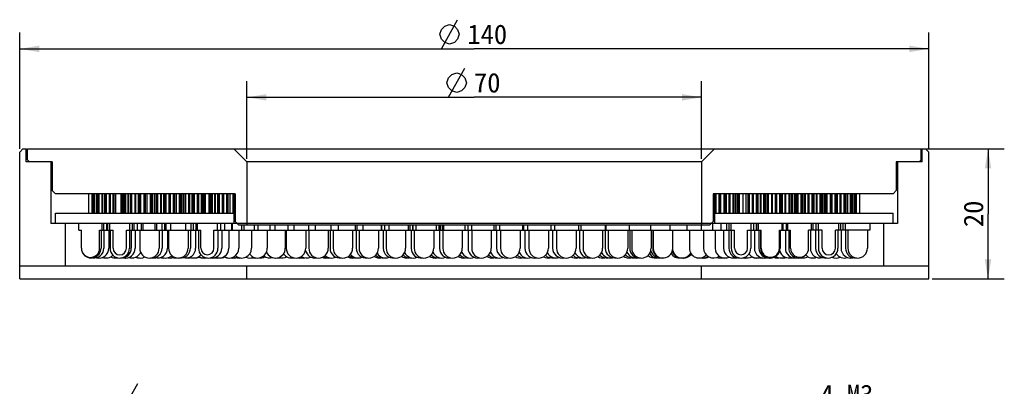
# Model space of a CAD drawing. Header units: millimetres. Extents: x 81 to 263, y 1 to 257.
# Tile 3 of 3: x 84 to 236, y 201 to 257. Entities that reach past the tile are written whole.
import ezdxf
from ezdxf.enums import TextEntityAlignment as Align

# ---------------------------------------------------------------- set-up
doc = ezdxf.new("R2010")
doc.units = ezdxf.units.MM
doc.header["$LTSCALE"] = 23.1
doc.layers.get('0').update_dxf_attribs({"linetype": 'CONTINUOUS'})
doc.layers.add('00_COMPONENTS', color=7, linetype='CONTINUOUS')
doc.layers.add('51__DRAFT_DIMS', color=7, linetype='CONTINUOUS')
doc.styles.get("Standard").update_dxf_attribs({"font": 'simfang.ttf'})
doc.dimstyles.new('DIMSTYLE_1', dxfattribs={"dimtxt": 3, "dimasz": 3, "dimexe": 2.5, "dimexo": 0.5, "dimgap": 0.75, "dimtad": 1, "dimdsep": 46, "dimtxsty": 'STANDARD', "dimblk": '_FILLED', "dimblk1": '_FILLED', "dimblk2": '_FILLED', "dimcen": 0.09, "dimclrt": 3, "dimazin": 2, "dimtp": 0.5, "dimtm": 0.5, "dimtfac": 1, "dimtofl": 0, "dimtmove": 0, "dimatfit": 3, "dimldrblk": '_FILLED', "dimfxl": 1, "dimtolj": 1, "dimarcsym": 0})
doc.dimstyles.new('DIMSTYLE_2', dxfattribs={"dimtxt": 3, "dimasz": 3, "dimexe": 2.5, "dimexo": 0.5, "dimgap": 0.75, "dimtad": 1, "dimdsep": 46, "dimtxsty": 'STANDARD', "dimblk": '_FILLED', "dimblk1": '_FILLED', "dimblk2": '_FILLED', "dimcen": 0.09, "dimclrt": 3, "dimazin": 2, "dimtp": 0.3, "dimtm": 0.3, "dimtfac": 1, "dimtofl": 0, "dimtmove": 0, "dimatfit": 3, "dimldrblk": '_FILLED', "dimfxl": 1, "dimtolj": 1, "dimarcsym": 0})
doc.dimstyles.new('DIMSTYLE_3', dxfattribs={"dimtxt": 3, "dimasz": 3, "dimexe": 2.5, "dimexo": 0.5, "dimgap": 0.75, "dimtad": 1, "dimdsep": 46, "dimtxsty": 'STANDARD', "dimblk": '_FILLED', "dimblk1": '_FILLED', "dimblk2": '_FILLED', "dimcen": 0.09, "dimclrt": 3, "dimazin": 2, "dimtp": 0.2, "dimtm": 0.2, "dimtfac": 1, "dimtofl": 0, "dimtmove": 0, "dimatfit": 3, "dimldrblk": '_FILLED', "dimfxl": 1, "dimtolj": 1, "dimarcsym": 0})
doc.dimstyles.new('DIMSTYLE_4', dxfattribs={"dimtxt": 3, "dimasz": 3, "dimexe": 2.5, "dimexo": 0.5, "dimtad": 1, "dimdsep": 46, "dimtxsty": 'STANDARD', "dimblk": '_FILLED', "dimblk1": '_FILLED', "dimblk2": '_FILLED', "dimcen": 0.09, "dimclrt": 3, "dimazin": 2, "dimtp": 0.1, "dimtm": 0.1, "dimtfac": 1, "dimtofl": 0, "dimtmove": 0, "dimatfit": 1, "dimldrblk": '_FILLED', "dimfxl": 1, "dimtolj": 1, "dimarcsym": 0})
pattern_1 = [(45, (0, 0), (-5.9397, 5.9397), [])]

# ---------------------------------------------------------------- blocks, each defined once
blk = doc.blocks.new('_FILLED')
at = {"color": 0, "linetype": 'ByBlock'}
blk.add_solid([(0, 0), (-1, 0.167), (-1, -0.167)], dxfattribs=at)
blk = doc.blocks.new('*D1')
at = {"layer": '51__DRAFT_DIMS', "color": 4}
for p, q in [((84.29, 237.23), (84.29, 255.14)), ((224.29, 237.23), (224.29, 255.14)), ((84.29, 252.64), (154.29, 252.64)), ((224.29, 252.64), (154.29, 252.64))]:
    blk.add_line(p, q, dxfattribs=at)
at = {"layer": '51__DRAFT_DIMS', "color": 4, "xscale": 3, "yscale": 3, "zscale": 3, "rotation": 180}
blk.add_blockref('_FILLED', (84.29, 252.64), dxfattribs=at)
at = {"layer": '51__DRAFT_DIMS', "color": 4, "xscale": 3, "yscale": 3, "zscale": 3}
blk.add_blockref('_FILLED', (224.29, 252.64), dxfattribs=at)
at = {"layer": '51__DRAFT_DIMS', "color": 3}
blk.add_text('140', height=3, dxfattribs=at).set_placement((156.29, 253.39), align=Align.CENTER)
blk = doc.blocks.new('*D2')
at = {"layer": '51__DRAFT_DIMS', "color": 4}
for p, q in [((119.29, 235.73), (119.29, 247.68)), ((189.29, 235.73), (189.29, 247.68)), ((119.29, 245.18), (154.29, 245.18)), ((189.29, 245.18), (154.29, 245.18))]:
    blk.add_line(p, q, dxfattribs=at)
at = {"layer": '51__DRAFT_DIMS', "color": 4, "xscale": 3, "yscale": 3, "zscale": 3, "rotation": 180}
blk.add_blockref('_FILLED', (119.29, 245.18), dxfattribs=at)
at = {"layer": '51__DRAFT_DIMS', "color": 4, "xscale": 3, "yscale": 3, "zscale": 3}
blk.add_blockref('_FILLED', (189.29, 245.18), dxfattribs=at)
at = {"layer": '51__DRAFT_DIMS', "color": 3}
blk.add_text('70', height=3, dxfattribs=at).set_placement((156.29, 245.93), align=Align.CENTER)
blk = doc.blocks.new('*D3')
at = {"layer": '51__DRAFT_DIMS', "color": 4}
for p, q in [((223.59, 237.23), (235.91, 237.23)), ((233.41, 237.23), (233.41, 227.23)), ((233.41, 217.23), (233.41, 227.23)), ((224.79, 217.23), (235.91, 217.23))]:
    blk.add_line(p, q, dxfattribs=at)
at = {"layer": '51__DRAFT_DIMS', "color": 4, "xscale": 3, "yscale": 3, "zscale": 3}
for p, rotation in [((233.41, 237.23), 90), ((233.41, 217.23), 270)]:
    blk.add_blockref('_FILLED', p, dxfattribs=dict(at, rotation=rotation))
at = {"layer": '51__DRAFT_DIMS', "color": 3}
blk.add_text('20', height=3, rotation=90, dxfattribs=at).set_placement((232.66, 227.23), align=Align.CENTER)
blk = doc.blocks.new('*D4')
at = {"layer": '51__DRAFT_DIMS', "color": 4}
for p, q in [((197.03, 171.23), (202.59, 197.17)), ((202.59, 197.17), (206.09, 197.17)), ((206.09, 197.17), (217.91, 197.17))]:
    blk.add_line(p, q, dxfattribs=at)
at = {"layer": '51__DRAFT_DIMS', "color": 4, "xscale": 3, "yscale": 3, "zscale": 3, "rotation": 257.8868038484}
blk.add_blockref('_FILLED', (197.03, 171.23), dxfattribs=at)
at = {"layer": '51__DRAFT_DIMS', "color": 3}
blk.add_text('4-M3', height=3, dxfattribs=at).set_placement((207.59, 197.92))

msp = doc.modelspace()

# ---------------------------------------------------------------- hatches: boundary and pattern name
h = msp.add_hatch()
h.set_pattern_fill('DEFAULT__7', color=4, scale=8.4, angle=45, style=0, pattern_type=0)
h.set_pattern_definition(pattern_1)
edge = h.paths.add_edge_path()
edge.add_line((103.2926, 225.7305), (105.1329, 225.7305))
edge.add_line((105.1329, 224.7305), (105.1329, 225.7305))
edge.add_line((103.2926, 224.7305), (105.1329, 224.7305))
edge.add_line((103.2926, 224.7305), (103.2926, 225.7305))
h = msp.add_hatch()
h.set_pattern_fill('DEFAULT__6', color=4, scale=8.4, angle=45, style=0, pattern_type=0)
h.set_pattern_definition(pattern_1)
edge = h.paths.add_edge_path()
edge.add_line((205.776, 221.9305), (205.776, 224.7305))
edge.add_arc((204.3821, 221.9305), 1.3939, 270.252006, 0)
edge.add_arc((204.3821, 221.9305), 1.3939, 180, 270.252006)
edge.add_line((202.9882, 221.9305), (202.9882, 224.7305))
edge.add_line((202.9882, 224.7305), (202.5647, 224.7305))
edge.add_line((202.5647, 224.7305), (202.5647, 225.7305))
edge.add_line((206.1995, 225.7305), (202.5647, 225.7305))
edge.add_line((206.1995, 224.7305), (206.1995, 225.7305))
edge.add_line((206.1995, 224.7305), (205.776, 224.7305))

# ---------------------------------------------------------------- linework, layer by layer
at = {"layer": '00_COMPONENTS', "color": 7}
for p, q in [((84.7856, 237.2305), (84.2852, 236.7301)), ((84.2852, 217.2305), (84.2852, 236.7301)), ((84.7856, 237.2305), (85.3539, 237.2305)), ((85.2852, 235.2305), (85.2852, 237.2305)), ((85.4852, 235.5305), (85.4852, 237.2305)), ((85.4852, 237.2305), (223.7856, 237.2305)), ((119.2852, 235.2305), (117.2852, 237.2305)), ((189.2852, 235.2305), (191.2852, 237.2305)), ((223.0852, 235.5305), (223.0852, 237.2305)), ((223.2852, 235.2305), (223.2852, 237.2305)), ((223.7856, 237.2305), (224.2852, 236.731)), ((224.2852, 217.2305), (224.2852, 236.731)), ((89.2852, 235.2305), (85.2852, 235.2305)), ((85.7852, 235.2305), (85.4852, 235.5305)), ((89.0852, 235.2305), (89.0852, 225.7305)), ((89.2852, 235.2305), (89.2852, 230.8305)), ((119.2852, 235.2305), (119.2852, 225.5305)), ((189.2852, 235.2305), (119.2852, 235.2305)), ((189.2852, 235.2305), (189.2852, 225.5305)), ((223.2852, 235.2305), (219.2852, 235.2305)), ((219.2852, 235.2305), (219.2852, 230.8305)), ((219.4852, 235.2305), (219.4852, 225.7305)), ((222.7852, 235.2305), (223.0852, 235.5305)), ((89.7852, 230.3305), (89.2852, 230.8305)), ((218.7852, 230.3305), (219.2852, 230.8305)), ((117.4852, 230.3305), (89.7852, 230.3305)), ((94.9237, 227.3305), (94.9237, 230.3305)), ((94.9283, 227.3305), (94.9283, 230.3305)), ((95.4283, 227.3305), (95.4283, 230.3305)), ((95.46, 227.3305), (95.46, 230.3305)), ((95.4923, 227.3305), (95.4923, 230.3305)), ((95.6241, 227.3305), (95.6241, 230.3305)), ((95.6565, 227.3305), (95.6565, 230.3305)), ((95.7895, 227.3305), (95.7895, 230.3305)), ((95.8586, 227.3305), (95.8586, 230.3305)), ((96.1404, 227.3305), (96.1404, 230.3305)), ((96.2095, 227.3305), (96.2095, 230.3305)), ((96.4385, 227.3305), (96.4385, 230.3305)), ((96.544, 227.3305), (96.544, 230.3305)), ((96.9743, 227.3305), (96.9743, 230.3305)), ((97.0797, 227.3305), (97.0797, 230.3305)), ((97.4035, 227.3305), (97.4035, 230.3305)), ((97.5448, 227.3305), (97.5448, 230.3305)), ((97.6415, 227.3305), (97.6415, 230.3305)), ((98.1211, 227.3305), (98.1211, 230.3305)), ((98.2624, 227.3305), (98.2624, 230.3305)), ((98.6791, 227.3305), (98.6791, 230.3305)), ((98.8554, 227.3305), (98.8554, 230.3305)), ((99.1069, 227.3305), (99.1069, 230.3305)), ((99.9256, 227.3305), (99.9256, 230.3305)), ((99.9667, 227.3305), (99.9667, 230.3305)), ((99.9768, 227.3305), (99.9768, 230.3305)), ((100.0577, 227.3305), (100.0577, 230.3305)), ((100.1079, 227.3305), (100.1079, 230.3305)), ((100.313, 227.3305), (100.313, 230.3305)), ((100.3633, 227.3305), (100.3633, 230.3305)), ((100.5514, 227.3305), (100.5514, 230.3305)), ((100.6416, 227.3305), (100.6416, 230.3305)), ((101.0093, 227.3305), (101.0093, 230.3305)), ((101.0994, 227.3305), (101.0994, 230.3305)), ((101.3937, 227.3305), (101.3937, 230.3305)), ((101.5231, 227.3305), (101.5231, 230.3305)), ((101.5375, 227.3305), (101.5375, 230.3305)), ((101.5681, 227.3305), (101.5681, 230.3305)), ((102.0511, 227.3305), (102.0511, 230.3305)), ((102.1805, 227.3305), (102.1805, 230.3305)), ((102.579, 227.3305), (102.579, 230.3305)), ((102.7468, 227.3305), (102.7468, 230.3305)), ((102.932, 227.3305), (102.932, 230.3305)), ((102.9607, 227.3305), (102.9607, 230.3305)), ((103.4317, 227.3305), (103.4317, 230.3305)), ((103.5995, 227.3305), (103.5995, 230.3305)), ((103.6121, 227.3305), (103.6121, 230.3305)), ((103.6436, 227.3305), (103.6436, 230.3305)), ((103.9281, 227.3305), (103.9281, 230.3305)), ((104.4274, 227.3305), (104.4274, 230.3305)), ((104.455, 227.3305), (104.455, 230.3305)), ((104.5678, 227.3305), (104.5678, 230.3305)), ((104.5954, 227.3305), (104.5954, 230.3305)), ((104.7319, 227.3305), (104.7319, 230.3305)), ((104.8036, 227.3305), (104.8036, 230.3305)), ((105.0959, 227.3305), (105.0959, 230.3305)), ((105.1676, 227.3305), (105.1676, 230.3305)), ((105.4242, 227.3305), (105.4242, 230.3305)), ((105.5394, 227.3305), (105.5394, 230.3305)), ((106.009, 227.3305), (106.009, 230.3305)), ((106.1241, 227.3305), (106.1241, 230.3305)), ((106.499, 227.3305), (106.499, 230.3305)), ((106.6567, 227.3305), (106.6567, 230.3305)), ((106.7244, 227.3305), (106.7244, 230.3305)), ((106.7332, 227.3305), (106.7332, 230.3305)), ((106.8254, 227.3305), (106.8254, 230.3305)), ((107.2999, 227.3305), (107.2999, 230.3305)), ((107.4576, 227.3305), (107.4576, 230.3305)), ((107.489, 227.3305), (107.489, 230.3305)), ((107.9477, 227.3305), (107.9477, 230.3305)), ((108.1467, 227.3305), (108.1467, 230.3305)), ((108.3809, 227.3305), (108.3809, 230.3305)), ((108.4102, 227.3305), (108.4102, 230.3305)), ((108.9099, 227.3305), (108.9099, 230.3305)), ((108.928, 227.3305), (108.928, 230.3305)), ((109.0019, 227.3305), (109.0019, 230.3305)), ((109.02, 227.3305), (109.02, 230.3305)), ((109.1337, 227.3305), (109.1337, 230.3305)), ((109.2, 227.3305), (109.2, 230.3305)), ((109.4703, 227.3305), (109.4703, 230.3305)), ((109.5366, 227.3305), (109.5366, 230.3305)), ((109.7791, 227.3305), (109.7791, 230.3305)), ((109.8929, 227.3305), (109.8929, 230.3305)), ((110.3572, 227.3305), (110.3572, 230.3305)), ((110.4709, 227.3305), (110.4709, 230.3305)), ((110.8401, 227.3305), (110.8401, 230.3305)), ((111.0003, 227.3305), (111.0003, 230.3305)), ((111.1805, 227.3305), (111.1805, 230.3305)), ((111.6541, 227.3305), (111.6541, 230.3305)), ((111.8144, 227.3305), (111.8144, 230.3305)), ((111.8507, 227.3305), (111.8507, 230.3305)), ((112.3067, 227.3305), (112.3067, 230.3305)), ((112.5119, 227.3305), (112.5119, 230.3305)), ((112.7136, 227.3305), (112.7136, 230.3305)), ((112.8932, 227.3305), (112.8932, 230.3305)), ((112.9092, 227.3305), (112.9092, 230.3305)), ((113.4466, 227.3305), (113.4466, 230.3305)), ((113.4871, 227.3305), (113.4871, 230.3305)), ((113.6527, 227.3305), (113.6527, 230.3305)), ((113.6933, 227.3305), (113.6933, 230.3305)), ((113.8806, 227.3305), (113.8806, 230.3305)), ((113.9748, 227.3305), (113.9748, 230.3305)), ((114.3593, 227.3305), (114.3593, 230.3305)), ((114.4535, 227.3305), (114.4535, 230.3305)), ((114.7884, 227.3305), (114.7884, 230.3305)), ((114.9351, 227.3305), (114.9351, 230.3305)), ((114.9923, 227.3305), (114.9923, 230.3305)), ((115.0559, 227.3305), (115.0559, 230.3305)), ((115.5339, 227.3305), (115.5339, 230.3305)), ((115.6807, 227.3305), (115.6807, 230.3305)), ((115.6999, 227.3305), (115.6999, 230.3305)), ((116.1592, 227.3305), (116.1592, 230.3305)), ((116.3568, 227.3305), (116.3568, 230.3305)), ((116.3983, 227.3305), (116.3983, 230.3305)), ((116.6873, 227.3305), (116.6873, 230.3305)), ((116.7036, 227.3305), (116.7036, 230.3305)), ((117.1629, 227.3305), (117.1629, 230.3305)), ((117.3605, 227.3305), (117.3605, 230.3305)), ((117.4583, 227.3305), (117.4583, 230.3305)), ((117.4852, 230.3305), (117.4852, 226.0305)), ((218.7852, 230.3305), (191.0852, 230.3305)), ((191.0852, 230.3305), (191.0852, 226.0305)), ((191.3347, 227.3305), (191.3347, 230.3305)), ((191.5569, 227.3305), (191.5569, 230.3305)), ((192.0048, 227.3305), (192.0048, 230.3305)), ((192.1052, 227.3305), (192.1052, 230.3305)), ((192.2776, 227.3305), (192.2776, 230.3305)), ((192.747, 227.3305), (192.747, 230.3305)), ((192.7643, 227.3305), (192.7643, 230.3305)), ((192.9811, 227.3305), (192.9811, 230.3305)), ((193.1536, 227.3305), (193.1536, 230.3305)), ((193.5609, 227.3305), (193.5609, 230.3305)), ((193.6815, 227.3305), (193.6815, 230.3305)), ((194.1667, 227.3305), (194.1667, 230.3305)), ((194.1739, 227.3305), (194.1739, 230.3305)), ((194.2945, 227.3305), (194.2945, 230.3305)), ((194.556, 227.3305), (194.556, 230.3305)), ((194.6235, 227.3305), (194.6235, 230.3305)), ((194.8989, 227.3305), (194.8989, 230.3305)), ((194.9664, 227.3305), (194.9664, 230.3305)), ((195.079, 227.3305), (195.079, 230.3305)), ((195.0926, 227.3305), (195.0926, 230.3305)), ((195.1478, 227.3305), (195.1478, 230.3305)), ((195.6815, 227.3305), (195.6815, 230.3305)), ((196.1422, 227.3305), (196.1422, 230.3305)), ((196.4691, 227.3305), (196.4691, 230.3305)), ((196.4735, 227.3305), (196.4735, 230.3305)), ((196.6676, 227.3305), (196.6676, 230.3305)), ((197.1284, 227.3305), (197.1284, 230.3305)), ((197.1296, 227.3305), (197.1296, 230.3305)), ((197.2783, 227.3305), (197.2783, 230.3305)), ((197.7557, 227.3305), (197.7557, 230.3305)), ((197.7873, 227.3305), (197.7873, 230.3305)), ((197.8852, 227.3305), (197.8852, 230.3305)), ((198.034, 227.3305), (198.034, 230.3305)), ((198.3717, 227.3305), (198.3717, 230.3305)), ((198.4737, 227.3305), (198.4737, 230.3305)), ((198.8898, 227.3305), (198.8898, 230.3305)), ((198.9918, 227.3305), (198.9918, 230.3305)), ((199.2023, 227.3305), (199.2023, 230.3305)), ((199.2566, 227.3305), (199.2566, 230.3305)), ((199.478, 227.3305), (199.478, 230.3305)), ((199.5322, 227.3305), (199.5322, 230.3305)), ((199.6135, 227.3305), (199.6135, 230.3305)), ((199.6195, 227.3305), (199.6195, 230.3305)), ((200.1195, 227.3305), (200.1195, 230.3305)), ((200.2032, 227.3305), (200.2032, 230.3305)), ((200.6574, 227.3305), (200.6574, 230.3305)), ((200.6971, 227.3305), (200.6971, 230.3305)), ((200.7217, 227.3305), (200.7217, 230.3305)), ((200.8898, 227.3305), (200.8898, 230.3305)), ((201.3607, 227.3305), (201.3607, 230.3305)), ((201.5757, 227.3305), (201.5757, 230.3305)), ((201.7438, 227.3305), (201.7438, 230.3305)), ((202.1478, 227.3305), (202.1478, 230.3305)), ((202.2737, 227.3305), (202.2737, 230.3305)), ((202.7576, 227.3305), (202.7576, 230.3305)), ((202.7871, 227.3305), (202.7871, 230.3305)), ((202.913, 227.3305), (202.913, 230.3305)), ((203.1994, 227.3305), (203.1994, 230.3305)), ((203.282, 227.3305), (203.282, 230.3305)), ((203.619, 227.3305), (203.619, 230.3305)), ((203.7015, 227.3305), (203.7015, 230.3305)), ((203.8682, 227.3305), (203.8682, 230.3305)), ((203.9069, 227.3305), (203.9069, 230.3305)), ((204.0647, 227.3305), (204.0647, 230.3305)), ((204.1034, 227.3305), (204.1034, 230.3305)), ((204.1434, 227.3305), (204.1434, 230.3305)), ((204.6434, 227.3305), (204.6434, 230.3305)), ((204.6489, 227.3305), (204.6489, 230.3305)), ((204.7879, 227.3305), (204.7879, 230.3305)), ((204.8441, 227.3305), (204.8441, 230.3305)), ((205.0857, 227.3305), (205.0857, 230.3305)), ((205.2724, 227.3305), (205.2724, 230.3305)), ((205.722, 227.3305), (205.722, 230.3305)), ((205.8708, 227.3305), (205.8708, 230.3305)), ((206.3482, 227.3305), (206.3482, 230.3305)), ((206.4777, 227.3305), (206.4777, 230.3305)), ((206.6265, 227.3305), (206.6265, 230.3305)), ((206.9731, 227.3305), (206.9731, 230.3305)), ((207.083, 227.3305), (207.083, 230.3305)), ((207.5312, 227.3305), (207.5312, 230.3305)), ((207.641, 227.3305), (207.641, 230.3305)), ((207.8825, 227.3305), (207.8825, 230.3305)), ((207.9527, 227.3305), (207.9527, 230.3305)), ((208.2393, 227.3305), (208.2393, 230.3305)), ((208.3096, 227.3305), (208.3096, 230.3305)), ((208.4442, 227.3305), (208.4442, 230.3305)), ((208.4744, 227.3305), (208.4744, 230.3305)), ((208.5976, 227.3305), (208.5976, 230.3305)), ((208.6278, 227.3305), (208.6278, 230.3305)), ((209.1547, 227.3305), (209.1547, 230.3305)), ((209.1921, 227.3305), (209.1921, 230.3305)), ((209.2197, 227.3305), (209.2197, 230.3305)), ((209.3873, 227.3305), (209.3873, 230.3305)), ((209.8584, 227.3305), (209.8584, 230.3305)), ((210.0713, 227.3305), (210.0713, 230.3305)), ((210.2389, 227.3305), (210.2389, 230.3305)), ((210.6326, 227.3305), (210.6326, 230.3305)), ((210.7649, 227.3305), (210.7649, 230.3305)), ((211.2471, 227.3305), (211.2471, 230.3305)), ((211.3051, 227.3305), (211.3051, 230.3305)), ((211.4374, 227.3305), (211.4374, 230.3305)), ((211.7377, 227.3305), (211.7377, 230.3305)), ((211.8341, 227.3305), (211.8341, 230.3305)), ((212.2274, 227.3305), (212.2274, 230.3305)), ((212.3238, 227.3305), (212.3238, 230.3305)), ((212.529, 227.3305), (212.529, 230.3305)), ((212.5889, 227.3305), (212.5889, 230.3305)), ((212.8333, 227.3305), (212.8333, 230.3305)), ((212.8933, 227.3305), (212.8933, 230.3305)), ((213.0022, 227.3305), (213.0022, 230.3305)), ((213.0253, 227.3305), (213.0253, 230.3305)), ((213.1195, 227.3305), (213.1195, 230.3305)), ((213.1426, 227.3305), (213.1426, 230.3305)), ((213.642, 227.3305), (213.642, 230.3305)), ((89.7852, 225.7305), (89.7852, 227.3305)), ((89.7852, 227.3305), (117.4852, 227.3305)), ((117.2852, 227.3305), (117.2852, 225.7305)), ((117.9852, 225.5305), (117.4852, 226.0305)), ((190.5852, 225.5305), (191.0852, 226.0305)), ((191.0852, 227.3305), (218.7852, 227.3305)), ((191.2852, 227.3305), (191.2852, 225.7305)), ((218.7852, 225.7305), (218.7852, 227.3305)), ((93.2852, 225.7305), (89.0852, 225.7305)), ((91.2852, 225.7305), (91.2852, 219.2305)), ((93.3679, 224.7305), (93.3679, 225.7305)), ((93.3679, 224.7305), (93.7906, 224.7305)), ((93.7906, 221.9305), (93.7906, 224.7305)), ((96.5848, 221.9305), (96.5848, 224.7305)), ((96.5848, 224.7305), (97.6519, 224.7305)), ((96.8087, 224.7305), (96.8087, 221.9305)), ((97.0075, 224.7305), (97.0075, 225.7305)), ((97.2087, 225.7305), (97.2087, 224.7305)), ((97.2519, 224.7305), (97.2519, 221.9305)), ((97.6519, 225.7305), (97.6519, 224.7305)), ((97.6538, 224.7305), (98.6759, 224.7305)), ((97.7962, 225.7305), (97.7962, 224.7305)), ((98.0148, 224.7305), (98.0148, 221.9305)), ((98.1467, 224.7305), (98.1467, 225.7305)), ((98.1962, 224.7305), (98.1962, 221.9305)), ((98.6759, 221.9305), (98.6759, 224.7305)), ((100.7166, 221.9305), (100.7166, 224.7305)), ((100.7166, 224.7305), (112.1946, 224.7305)), ((101.1962, 224.7305), (101.1962, 221.9305)), ((101.2458, 224.7305), (101.2458, 225.7305)), ((101.4617, 224.7305), (101.4617, 221.9305)), ((101.5962, 225.7305), (101.5962, 224.7305)), ((101.8617, 225.7305), (101.8617, 224.7305)), ((102.0795, 224.7305), (102.0795, 221.9305)), ((102.3618, 225.7305), (102.3618, 224.7305)), ((102.7618, 224.7305), (102.7618, 221.9305)), ((103.0144, 225.7305), (103.0144, 224.7305)), ((103.2926, 224.7305), (103.2926, 225.7305)), ((105.1329, 224.7305), (105.1329, 225.7305)), ((105.3433, 225.7305), (105.3433, 224.7305)), ((105.7618, 224.7305), (105.7618, 221.9305)), ((106.1618, 225.7305), (106.1618, 224.7305)), ((106.2023, 224.7305), (106.2023, 221.9305)), ((106.6023, 225.7305), (106.6023, 224.7305)), ((106.8151, 225.7305), (106.8151, 224.7305)), ((107.0309, 224.7305), (107.0309, 221.9305)), ((107.2151, 224.7305), (107.2151, 221.9305)), ((107.4953, 225.7305), (107.4953, 224.7305)), ((109.8262, 225.7305), (109.8262, 224.7305)), ((110.2151, 224.7305), (110.2151, 221.9305)), ((110.5874, 224.7305), (110.5874, 221.9305)), ((110.6151, 225.7305), (110.6151, 224.7305)), ((110.9874, 225.7305), (110.9874, 224.7305)), ((111.3816, 224.7305), (111.3816, 221.9305)), ((111.4207, 225.7305), (111.4207, 224.7305)), ((111.6603, 224.7305), (111.6603, 225.7305)), ((111.8207, 224.7305), (111.8207, 221.9305)), ((112.1946, 221.9305), (112.1946, 224.7305)), ((114.2059, 221.9305), (114.2059, 224.7305)), ((114.2059, 224.7305), (194.3645, 224.7305)), ((114.7401, 224.7305), (114.7401, 225.7305)), ((114.8207, 224.7305), (114.8207, 221.9305)), ((115.2207, 225.7305), (115.2207, 224.7305)), ((115.4215, 224.7305), (115.4215, 221.9305)), ((115.8215, 225.7305), (115.8215, 224.7305)), ((116.4955, 224.7305), (116.4955, 221.9305)), ((116.8955, 225.7305), (116.8955, 224.7305)), ((117.0087, 225.7305), (117.0087, 224.7305)), ((117.9852, 225.5305), (190.5852, 225.5305)), ((118.0302, 224.7305), (118.0302, 221.9305)), ((118.4302, 225.5305), (118.4302, 224.7305)), ((118.7844, 225.5305), (118.7844, 224.7305)), ((120.0075, 224.7305), (120.0075, 221.9305)), ((120.4075, 225.5305), (120.4075, 224.7305)), ((120.9763, 225.5305), (120.9763, 224.7305)), ((122.4042, 224.7305), (122.4042, 221.9305)), ((122.8042, 225.5305), (122.8042, 224.7305)), ((123.5587, 225.5305), (123.5587, 224.7305)), ((125.1923, 224.7305), (125.1923, 221.9305)), ((125.3391, 224.7305), (125.3391, 221.9305)), ((125.5923, 225.5305), (125.5923, 224.7305)), ((126.5013, 225.5305), (126.5013, 224.7305)), ((128.3391, 224.7305), (128.3391, 221.9305)), ((128.7391, 225.5305), (128.7391, 224.7305)), ((128.8076, 224.7305), (128.8076, 221.9305)), ((129.7697, 225.5305), (129.7697, 224.7305)), ((131.8076, 224.7305), (131.8076, 221.9305)), ((132.0832, 224.7305), (132.0832, 221.9305)), ((132.2076, 225.5305), (132.2076, 224.7305)), ((132.5573, 224.7305), (132.5573, 221.9305)), ((133.3255, 225.5305), (133.3255, 224.7305)), ((135.5573, 224.7305), (135.5573, 221.9305)), ((135.9573, 225.5305), (135.9573, 224.7305)), ((136.1012, 224.7305), (136.1012, 221.9305)), ((136.2054, 225.5305), (136.2054, 224.7305)), ((136.5442, 224.7305), (136.5442, 221.9305)), ((137.1271, 225.5305), (137.1271, 224.7305)), ((139.5442, 224.7305), (139.5442, 221.9305)), ((139.9442, 225.5305), (139.9442, 224.7305)), ((140.0126, 225.5305), (140.0126, 224.7305)), ((140.275, 224.7305), (140.275, 221.9305)), ((140.4452, 225.5305), (140.4452, 224.7305)), ((140.7214, 224.7305), (140.7214, 221.9305)), ((141.1298, 225.5305), (141.1298, 224.7305)), ((143.7214, 224.7305), (143.7214, 221.9305)), ((144.1214, 225.5305), (144.1214, 224.7305)), ((144.3799, 225.5305), (144.3799, 224.7305)), ((144.5655, 224.7305), (144.5655, 221.9305)), ((144.8003, 225.5305), (144.8003, 224.7305)), ((144.8472, 225.5305), (144.8472, 224.7305)), ((145.0401, 224.7305), (145.0401, 221.9305)), ((145.2867, 225.5305), (145.2867, 224.7305)), ((148.0401, 224.7305), (148.0401, 221.9305)), ((148.4401, 225.5305), (148.4401, 224.7305)), ((148.8397, 225.5305), (148.8397, 224.7305)), ((148.9329, 224.7305), (148.9329, 221.9305)), ((149.0367, 225.5305), (149.0367, 224.7305)), ((149.3598, 225.5305), (149.3598, 224.7305)), ((149.4495, 224.7305), (149.4495, 221.9305)), ((149.5491, 225.5305), (149.5491, 224.7305)), ((152.4495, 224.7305), (152.4495, 221.9305)), ((152.8495, 225.5305), (152.8495, 224.7305)), ((153.3222, 225.5305), (153.3222, 224.7305)), ((153.3361, 224.7305), (153.3361, 221.9305)), ((153.8671, 225.5305), (153.8671, 224.7305)), ((153.8981, 224.7305), (153.8981, 221.9305)), ((156.8981, 224.7305), (156.8981, 221.9305)), ((157.2981, 225.5305), (157.2981, 224.7305)), ((157.6166, 225.5305), (157.6166, 224.7305)), ((157.7343, 224.7305), (157.7343, 221.9305)), ((158.19, 225.5305), (158.19, 224.7305)), ((158.3337, 224.7305), (158.3337, 221.9305)), ((161.3337, 224.7305), (161.3337, 221.9305)), ((161.7337, 225.5305), (161.7337, 224.7305)), ((161.8799, 225.5305), (161.8799, 224.7305)), ((162.0862, 224.7305), (162.0862, 221.9305)), ((162.467, 225.5305), (162.467, 224.7305)), ((162.7042, 224.7305), (162.7042, 221.9305)), ((165.7042, 224.7305), (165.7042, 221.9305)), ((166.1042, 225.5305), (166.1042, 224.7305)), ((166.3513, 224.7305), (166.3513, 221.9305)), ((166.6482, 225.5305), (166.6482, 224.7305)), ((166.9583, 224.7305), (166.9583, 221.9305)), ((169.9583, 224.7305), (169.9583, 221.9305)), ((170.3583, 225.5305), (170.3583, 224.7305)), ((170.4897, 224.7305), (170.4897, 221.9305)), ((170.6844, 225.5305), (170.6844, 224.7305)), ((171.0464, 224.7305), (171.0464, 221.9305)), ((174.0464, 224.7305), (174.0464, 221.9305)), ((174.4464, 225.5305), (174.4464, 224.7305)), ((174.4629, 224.7305), (174.4629, 221.9305)), ((174.5284, 225.5305), (174.5284, 224.7305)), ((174.9203, 224.7305), (174.9203, 221.9305)), ((177.9203, 224.7305), (177.9203, 221.9305)), ((178.1347, 225.5305), (178.1347, 224.7305)), ((178.2336, 224.7305), (178.2336, 221.9305)), ((178.5347, 224.7305), (178.5347, 221.9305)), ((181.4473, 225.5305), (181.4473, 224.7305)), ((181.5347, 224.7305), (181.5347, 221.9305)), ((181.7667, 224.7305), (181.7667, 221.9305)), ((181.8473, 224.7305), (181.8473, 221.9305)), ((184.4191, 225.5305), (184.4191, 224.7305)), ((184.8191, 224.7305), (184.8191, 221.9305)), ((187.0153, 225.5305), (187.0153, 224.7305)), ((187.4153, 224.7305), (187.4153, 221.9305)), ((189.2055, 225.5305), (189.2055, 224.7305)), ((189.6055, 224.7305), (189.6055, 221.9305)), ((190.9641, 225.7305), (190.9641, 224.7305)), ((191.3641, 224.7305), (191.3641, 221.9305)), ((192.2703, 225.7305), (192.2703, 224.7305)), ((192.6703, 224.7305), (192.6703, 221.9305)), ((193.1089, 225.7305), (193.1089, 224.7305)), ((193.4701, 225.7305), (193.4701, 224.7305)), ((193.5089, 224.7305), (193.5089, 221.9305)), ((193.8302, 224.7305), (193.8302, 225.7305)), ((193.8701, 224.7305), (193.8701, 221.9305)), ((194.3645, 221.9305), (194.3645, 224.7305)), ((196.3757, 224.7305), (198.4867, 224.7305)), ((196.3757, 221.9305), (196.3757, 224.7305)), ((196.8701, 224.7305), (196.8701, 221.9305)), ((196.91, 224.7305), (196.91, 225.7305)), ((197.2701, 225.7305), (197.2701, 224.7305)), ((197.4265, 224.7305), (197.4265, 221.9305)), ((197.7158, 225.7305), (197.7158, 224.7305)), ((197.9818, 225.7305), (197.9818, 224.7305)), ((198.0635, 224.7305), (198.0635, 225.7305)), ((198.1158, 224.7305), (198.1158, 221.9305)), ((198.3818, 224.7305), (198.3818, 221.9305)), ((198.4867, 221.9305), (198.4867, 224.7305)), ((201.277, 224.7305), (202.9882, 224.7305)), ((201.277, 221.9305), (201.277, 224.7305)), ((201.3818, 224.7305), (201.3818, 221.9305)), ((201.7002, 224.7305), (201.7002, 225.7305)), ((201.7818, 225.7305), (201.7818, 224.7305)), ((201.7971, 225.7305), (201.7971, 224.7305)), ((202.1971, 224.7305), (202.1971, 221.9305)), ((202.335, 225.7305), (202.335, 224.7305)), ((202.5647, 224.7305), (202.5647, 225.7305)), ((202.735, 224.7305), (202.735, 221.9305)), ((202.9882, 221.9305), (202.9882, 224.7305)), ((207.8537, 224.7305), (205.776, 224.7305)), ((205.776, 221.9305), (205.776, 224.7305)), ((206.051, 224.7305), (206.051, 221.9305)), ((206.1995, 224.7305), (206.1995, 225.7305)), ((206.4436, 225.7305), (206.4436, 224.7305)), ((206.8436, 224.7305), (206.8436, 221.9305)), ((206.8856, 225.7305), (206.8856, 224.7305)), ((207.2856, 224.7305), (207.2856, 221.9305)), ((207.3245, 224.7305), (207.3245, 225.7305)), ((207.8537, 221.9305), (207.8537, 224.7305)), ((215.2221, 224.7305), (209.8945, 224.7305)), ((209.8945, 221.9305), (209.8945, 224.7305)), ((210.2856, 224.7305), (210.2856, 221.9305)), ((210.4237, 224.7305), (210.4237, 225.7305)), ((210.6856, 225.7305), (210.6856, 224.7305)), ((210.7761, 224.7305), (210.7761, 221.9305)), ((211.0593, 225.7305), (211.0593, 224.7305)), ((211.4221, 225.7305), (211.4221, 224.7305)), ((211.4593, 224.7305), (211.4593, 221.9305)), ((211.8221, 224.7305), (211.8221, 221.9305)), ((214.8221, 224.7305), (214.8221, 221.9305)), ((215.2221, 225.7305), (215.2221, 224.7305)), ((219.4852, 225.7305), (215.2852, 225.7305)), ((217.2852, 225.7305), (217.2852, 219.2305)), ((84.2852, 219.2305), (224.2852, 219.2305)), ((119.2852, 217.2305), (119.2852, 219.2305)), ((189.2852, 217.2305), (189.2852, 219.2305)), ((84.2852, 217.2305), (224.2852, 217.2305))]:
    msp.add_line(p, q, dxfattribs=at)
at = {"layer": '00_COMPONENTS', "color": 4}
msp.add_line((215.2852, 225.7305), (93.2852, 225.7305), dxfattribs=at)
at = {"layer": '00_COMPONENTS', "color": 7}
for centre, radius, start, end in [((95.1877, 221.9305), 1.3971, 180, 360), ((95.3087, 221.9305), 1.5, 210.733197, 360), ((95.7519, 221.9305), 1.5, 261.501549, 360), ((96.5148, 221.9305), 1.5, 255.262526, 360), ((99.6962, 221.9305), 1.5, 180, 360), ((99.6962, 221.9305), 1.0204, 180, 360), ((99.9617, 221.9305), 1.5, 264.920809, 360), ((100.5795, 221.9305), 1.5, 258.111005, 360), ((104.2618, 221.9305), 1.5, 180, 360), ((104.7023, 221.9305), 1.5, 261.552443, 360), ((105.5309, 221.9305), 1.5, 253.96274, 360), ((108.7151, 221.9305), 1.5, 180, 360), ((109.0874, 221.9305), 1.5, 262.870827, 360), ((109.8816, 221.9305), 1.5, 254.641922, 360), ((113.3207, 221.9305), 1.5, 180, 360), ((113.2002, 221.9305), 1.0056, 180, 360), ((113.9215, 221.9305), 1.5, 258.44288, 360), ((114.9955, 221.9305), 1.5, 249.014548, 360), ((116.5302, 221.9305), 1.5, 239.222558, 360), ((118.5075, 221.9305), 1.5, 228.749093, 360), ((120.9042, 221.9305), 1.5, 216.963073, 360), ((123.6923, 221.9305), 1.5, 201.602307, 360), ((126.8391, 221.9305), 1.5, 180, 360), ((129.7585, 221.9305), 1.5, 193.307913, 280.550242), ((130.3076, 221.9305), 1.5, 180, 360), ((133.5832, 221.9305), 1.5, 180, 279.096119), ((134.0573, 221.9305), 1.5, 180, 360), ((137.6012, 221.9305), 1.5, 180, 278.494418), ((138.0442, 221.9305), 1.5, 180, 360), ((141.775, 221.9305), 1.5, 180, 278.561391), ((142.2214, 221.9305), 1.5, 180, 360), ((146.0655, 221.9305), 1.5, 180, 279.103902), ((146.5401, 221.9305), 1.5, 180, 360), ((150.4329, 221.9305), 1.5, 180, 279.917836), ((150.9495, 221.9305), 1.5, 180, 360), ((154.8361, 221.9305), 1.5, 180, 280.800543), ((155.3981, 221.9305), 1.5, 180, 360), ((159.2343, 221.9305), 1.5, 180, 281.529932), ((159.8337, 221.9305), 1.5, 180, 360), ((163.5862, 221.9305), 1.5, 180, 281.891813), ((164.2042, 221.9305), 1.5, 180, 360), ((167.8513, 221.9305), 1.5, 180, 281.6793), ((168.4583, 221.9305), 1.5, 180, 360), ((171.9897, 221.9305), 1.5, 180, 280.696287), ((172.5464, 221.9305), 1.5, 180, 360), ((175.9629, 221.9305), 1.5, 180, 278.774243), ((176.4203, 221.9305), 1.5, 180, 360), ((179.7336, 221.9305), 1.5, 180, 275.762853), ((180.0347, 221.9305), 1.5, 180, 360), ((182.9204, 221.9305), 1.5, 195.804703, 276.629332), ((183.2667, 221.9305), 1.5, 180, 271.539224), ((183.3473, 221.9305), 1.5, 180, 352.290337), ((186.2001, 221.9305), 1.5, 197.951307, 272.27377), ((186.3191, 221.9305), 1.5, 180, 329.932943), ((188.9153, 221.9305), 1.5, 180, 316.899566), ((191.1055, 221.9305), 1.5, 180, 305.898699), ((192.8641, 221.9305), 1.5, 180, 295.820299), ((194.1703, 221.9305), 1.5, 180, 286.235829), ((195.0089, 221.9305), 1.5, 180, 276.915612), ((195.3701, 221.9305), 1.5, 180, 360), ((195.3701, 221.9305), 1.0056, 180, 360), ((198.9265, 221.9305), 1.5, 180, 283.283224), ((199.6158, 221.9305), 1.5, 180, 275.089772), ((199.8818, 221.9305), 1.5, 180, 360), ((199.8818, 221.9305), 1.3951, 180, 360), ((202.7724, 221.9305), 1.5, 195.445031, 287.960343), ((203.6971, 221.9305), 1.5, 180, 280.332345), ((204.235, 221.9305), 1.5, 180, 317.952462), ((204.3821, 221.9305), 1.3939, 180, 360), ((207.551, 221.9305), 1.5, 180, 285.3255), ((208.3436, 221.9305), 1.5, 180, 278.475954), ((208.7856, 221.9305), 1.5, 180, 360), ((208.8741, 221.9305), 1.0204, 180, 360), ((212.2761, 221.9305), 1.5, 180, 283.165715), ((212.9593, 221.9305), 1.5, 180, 276.946921), ((213.3221, 221.9305), 1.5, 180, 360), ((97.5931, 221.9305), 1.5, 248.924756, 314.532044), ((98.9811, 221.9305), 1.5, 242.430361, 283.793005), ((100.6712, 221.9305), 1.5, 268.247973, 286.948442), ((101.5456, 221.9305), 1.5, 251.206628, 334.927213), ((102.6541, 221.9305), 1.5, 248.306265, 273.817132), ((102.8537, 221.9305), 1.5, 244.139794, 298.004148), ((104.4954, 221.9305), 1.5, 265.531142, 273.955309), ((104.919, 221.9305), 1.5, 265.857288, 281.774704), ((106.46, 221.9305), 1.5, 251.950358, 275.376893), ((106.741, 221.9305), 1.5, 246.204882, 311.169073), ((107.4534, 221.9305), 1.5, 256.26011, 286.856439), ((108.3233, 221.9305), 1.5, 238.15416, 277.507557), ((108.7348, 221.9305), 1.5, 269.624331, 276.749655), ((110.2437, 221.9305), 1.5, 263.066115, 270.41145), ((110.2652, 221.9305), 1.5, 262.650451, 285.969768), ((111.0904, 221.9305), 1.5, 246.232901, 318.0519), ((111.3049, 221.9305), 1.5, 265.897807, 294.567031), ((112.5517, 221.9305), 1.5, 240.839653, 272.881883), ((112.7025, 221.9305), 1.5, 237.483776, 281.897168), ((113.2745, 221.9305), 1.5, 259.004369, 270.883285), ((114.1539, 221.9305), 1.5, 265.556532, 280.547955), ((114.7029, 221.9305), 1.5, 254.896345, 275.599758), ((115.1648, 221.9305), 1.5, 266.765021, 297.078036), ((116.5293, 221.9305), 1.5, 242.940507, 270), ((117.0728, 221.9305), 1.5, 259.576541, 298.581369), ((117.263, 221.9305), 1.5, 266.364266, 285.888366), ((118.0841, 221.9305), 1.5, 250.297869, 278.116325), ((119.7902, 221.9305), 1.5, 244.674848, 291.807438), ((119.9903, 221.9305), 1.5, 266.174166, 281.970836), ((120.6123, 221.9305), 1.5, 254.090691, 275.585412), ((121.2867, 221.9305), 1.5, 262.673189, 300.964397), ((122.8296, 221.9305), 1.5, 230.071034, 286.711966), ((123.6386, 221.9305), 1.5, 254.350232, 271.025677), ((124.18, 221.9305), 1.5, 260.642417, 280.908967), ((124.7475, 221.9305), 1.5, 249.400756, 298.161063), ((126.1628, 221.9305), 1.5, 214.531762, 283.030161), ((127.4543, 221.9305), 1.5, 258.160871, 279.374706), ((127.9429, 221.9305), 1.5, 248.402332, 279.531237), ((128.4395, 221.9305), 1.5, 237.745514, 296.088145), ((131.4166, 221.9305), 1.5, 248.29713, 278.824747), ((131.8766, 221.9305), 1.5, 238.451953, 278.769686), ((132.3338, 221.9305), 1.5, 227.498511, 294.621463), ((135.5037, 221.9305), 1.5, 241.163824, 278.669144), ((135.9557, 221.9305), 1.5, 230.730191, 278.519159), ((136.3999, 221.9305), 1.5, 218.630134, 293.607699), ((139.6934, 221.9305), 1.5, 236.649714, 278.828133), ((140.1536, 221.9305), 1.5, 225.29517, 278.676019), ((140.606, 221.9305), 1.5, 211.317773, 292.936971), ((143.9628, 221.9305), 1.5, 234.50051, 279.217879), ((144.4432, 221.9305), 1.5, 222.191738, 279.130364), ((144.9191, 221.9305), 1.5, 205.904982, 292.473345), ((148.2886, 221.9305), 1.5, 234.334757, 279.75148), ((148.7967, 221.9305), 1.5, 221.193322, 279.767598), ((149.3056, 221.9304), 1.4999, 202.771539, 292.081887), ((152.6471, 221.9305), 1.5, 235.522707, 280.343484), ((153.1857, 221.9305), 1.5, 221.781212, 280.474858), ((153.731, 221.9305), 1.5, 201.94768, 291.625887), ((157.0146, 221.9305), 1.5, 237.385891, 280.902637), ((157.5818, 221.9305), 1.5, 223.287869, 281.130042), ((158.1607, 221.9305), 1.5, 202.922664, 290.976407), ((161.3672, 221.9305), 1.5, 239.247828, 281.335541), ((161.9566, 221.9305), 1.5, 224.932159, 281.610639), ((162.5601, 221.9305), 1.5, 204.607475, 290.000597), ((165.6811, 221.9305), 1.5, 240.500804, 281.552482), ((166.2816, 221.9305), 1.5, 226.160455, 281.798466), ((166.8948, 221.9305), 1.5, 206.227352, 288.600945), ((169.9327, 221.9305), 1.5, 240.555973, 281.465915), ((170.5288, 221.9305), 1.5, 226.349023, 281.578937), ((171.1307, 221.9305), 1.5, 207.009405, 286.638838), ((174.0989, 221.9305), 1.5, 238.820771, 280.991509), ((174.6707, 221.9305), 1.5, 224.89461, 280.842677), ((175.2349, 221.9305), 1.5, 206.32426, 284.048404), ((178.1569, 221.9305), 1.5, 234.613223, 280.049155), ((178.6804, 221.9305), 1.5, 221.094147, 279.492364), ((179.175, 221.9305), 1.5, 203.330552, 280.73393), ((182.0845, 221.9305), 1.5, 226.89571, 278.578599), ((182.5318, 221.9305), 1.5, 213.645699, 277.444385), ((185.8603, 221.9305), 1.5, 213.095272, 276.504243), ((186.4416, 221.9305), 1.5, 267.657701, 271.674094), ((186.5292, 221.9305), 1.5, 265.981288, 322.707678), ((189.4636, 221.9305), 1.5, 259.466722, 270.518519), ((189.4907, 221.9305), 1.5, 258.937489, 302.576553), ((189.6613, 221.9305), 1.5, 266.739236, 270.952968), ((189.7112, 221.9305), 1.5, 265.783279, 297.706204), ((192.1235, 221.9305), 1.5, 250.162931, 284.296986), ((192.7035, 221.9305), 1.5, 258.846885, 273.067291), ((192.8748, 221.9305), 1.5, 269.795532, 270.352352), ((192.8932, 221.9305), 1.5, 269.44318, 295.206176), ((194.403, 221.9305), 1.5, 265.550123, 281.658101), ((195.3952, 221.9305), 1.5, 269.520262, 287.718459), ((195.8747, 221.9305), 1.5, 260.800881, 278.306461), ((196.3079, 221.9305), 1.5, 251.776364, 300.281876), ((196.0752, 221.9305), 1.5, 266.166521, 274.450548), ((197.8204, 221.9305), 1.5, 215.202245, 291.644734), ((197.7651, 221.9305), 1.5, 240.928085, 271.057258), ((198.5864, 221.9305), 1.5, 255.201116, 276.510311), ((199.0474, 221.9305), 1.5, 267.690954, 280.926466), ((199.7947, 221.9305), 1.5, 266.580383, 271.664504), ((201.0108, 221.9305), 1.5, 247.884521, 278.772457), ((201.4682, 221.9305), 1.5, 238.062213, 295.776829), ((201.7751, 221.9305), 1.5, 264.127255, 289.421348), ((203.1322, 221.9305), 1.5, 263.109786, 280.856163), ((204.2434, 221.9305), 1.5, 269.840624, 283.364756), ((204.9368, 221.9305), 1.5, 256.470315, 299.481484), ((206.4129, 221.9305), 1.5, 223.447808, 292.301521), ((206.4389, 221.9305), 1.5, 269.504487, 291.768564), ((208.3495, 221.9305), 1.5, 269.886649, 278.361441), ((209.9648, 221.9305), 1.5, 246.850815, 295.925781), ((211.2761, 221.9305), 1.5, 213.864143, 289.475189)]:
    msp.add_arc(centre, radius, start, end, dxfattribs=at)
at = {"layer": '51__DRAFT_DIMS', "color": 3}
for p, q in [((149.2305, 252.6369), (151.7305, 257.1369)), ((150.332, 245.1841), (152.832, 249.6841)), ((99.9584, 196.6185), (102.4584, 201.1185))]:
    msp.add_line(p, q, dxfattribs=at)
for points in [[(148.9805, 254.8869), (149.2305, 255.6369), (149.7305, 256.1369), (150.4805, 256.3869), (151.2305, 256.1369), (151.7305, 255.6369), (151.9805, 254.8869), (151.7305, 254.1369), (151.2305, 253.6369), (150.4805, 253.3868), (149.7305, 253.6369), (149.2305, 254.1369), (148.9805, 254.8869)], [(150.082, 247.4341), (150.332, 248.1841), (150.832, 248.6841), (151.582, 248.9341), (152.332, 248.6841), (152.832, 248.1841), (153.082, 247.4341), (152.832, 246.6841), (152.332, 246.1841), (151.582, 245.9341), (150.832, 246.1841), (150.332, 246.6841), (150.082, 247.4341)]]:
    msp.add_lwpolyline(points, dxfattribs=at)

# ---------------------------------------------------------------- dimensions: what is measured, and where the dimension line sits
at = {"layer": '51__DRAFT_DIMS', "color": 4}
for base, p1, p2, dimstyle, picture, middle in [((224.2852, 252.6369), (84.2852, 236.7301), (224.2852, 236.731), 'DIMSTYLE_1', '*D1', (156.2852, 252.6369)), ((189.2852, 245.1841), (119.2852, 235.2305), (189.2852, 235.2305), 'DIMSTYLE_2', '*D2', (156.2852, 245.1841))]:
    dim = msp.add_linear_dim(base=base, p1=p1, p2=p2, text='%%c<>', dimstyle=dimstyle, dxfattribs=at)
    dim.commit()
    dim.dimension.update_dxf_attribs({"geometry": picture, "text_midpoint": middle, "dimtype": 160})
dim = msp.add_linear_dim(base=(233.4137, 217.2305), p1=(223.0852, 237.2305), p2=(224.2852, 217.2305), angle=270, dimstyle='DIMSTYLE_3', dxfattribs=at)
dim.commit()
dim.dimension.update_dxf_attribs({"geometry": '*D3', "text_midpoint": (233.4137, 227.2042), "dimtype": 160})
dim = msp.add_diameter_dim_2p(p1=(197.0263, 171.2281), p2=(196.3968, 168.2949), text='4-M3\\P ', dimstyle='DIMSTYLE_4', override={"dimtih": 1, "dimtoh": 1, "dimpost": '<>'}, dxfattribs=at)
dim.commit()
dim.dimension.update_dxf_attribs({"geometry": '*D4', "text_midpoint": (212.0008, 199.4224), "dimtype": 163})

doc.saveas('drawing.dxf')
